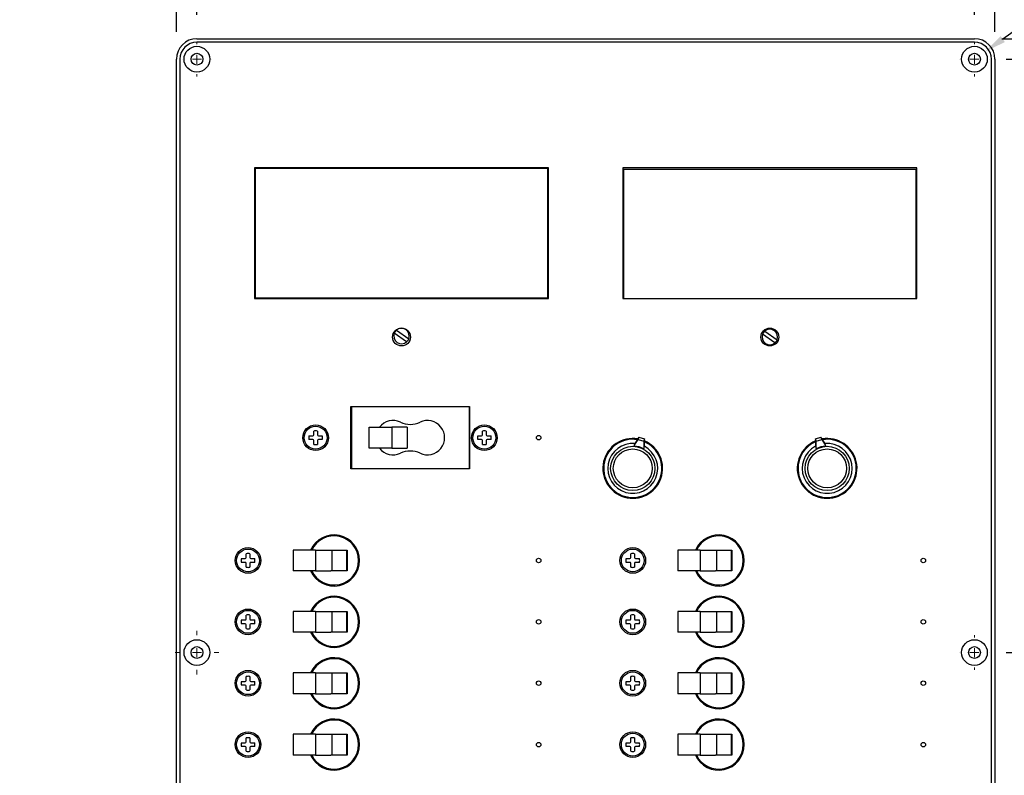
# Model space of a CAD drawing. Header units: inches. Extents: x 0 to 44.1, y 0 to 28.2.
# Tile 5 of 25: x 9.7 to 21.7, y 9.3 to 18.6. Entities that reach past the tile are written whole.
import ezdxf

# ---------------------------------------------------------------- set-up
doc = ezdxf.new("R2010")
doc.units = ezdxf.units.IN
doc.header["$LTSCALE"] = 0.5
doc.header["$MEASUREMENT"] = 0
doc.linetypes.add('CENTER', pattern=[2, 1.25, -0.25, 0.25, -0.25])
for name, color, linetype, lineweight in [('AM_7', 4, 'CENTER', 15), ('AM_REFDIM', 4, 'Continuous', 15), ('AM_VIS', 7, 'Continuous', 30)]:
    doc.layers.add(name, color=color, linetype=linetype, lineweight=lineweight)
doc.styles.get("Standard").update_dxf_attribs({"font": 'simplex.shx'})
doc.dimstyles.new('3PL NO CL', dxfattribs={"dimtxt": 0.1, "dimasz": 0.1, "dimexe": 0.0625, "dimexo": 0.125, "dimgap": 0.09, "dimtad": 0, "dimtih": 1, "dimtoh": 1, "dimdec": 3, "dimzin": 4, "dimdsep": 46, "dimtxsty": 'Standard', "dimcen": 0, "dimclrd": 256, "dimclre": 256, "dimclrt": 256, "dimadec": 0, "dimazin": 0, "dimtfac": 1, "dimtdec": 3, "dimtofl": 0, "dimtmove": 0, "dimatfit": 3, "dimfxl": 1, "dimtolj": 1, "dimtzin": 0, "dimarcsym": 0})
doc.dimstyles.new('3PL NO CL$0', dxfattribs={"dimtxt": 0.1, "dimasz": 0.1, "dimexe": 0.0625, "dimexo": 0.125, "dimgap": 0.09, "dimtad": 0, "dimtih": 1, "dimtoh": 1, "dimdec": 3, "dimzin": 4, "dimdsep": 46, "dimtxsty": 'Standard', "dimcen": 0, "dimclrd": 256, "dimclre": 256, "dimclrt": 256, "dimadec": 0, "dimazin": 0, "dimtfac": 1, "dimtdec": 3, "dimtofl": 0, "dimtmove": 0, "dimatfit": 3, "dimfxl": 1, "dimtolj": 1, "dimtzin": 0, "dimarcsym": 0})

# ---------------------------------------------------------------- blocks, each defined once
blk = doc.blocks.new('*D5')
at = {"layer": 'AM_REFDIM', "lineweight": -2}
for p, q in [((11.629, 18.412), (11.629, 20.678)), ((11.879, 18.623), (11.879, 20.678)), ((11.362, 20.511), (11.095, 20.511)), ((12.145, 20.511), (12.412, 20.511))]:
    blk.add_line(p, q, dxfattribs=at)
at = {"layer": 'AM_REFDIM'}
for points in [[(11.362, 20.556), (11.362, 20.467), (11.629, 20.511)], [(12.145, 20.556), (12.145, 20.467), (11.879, 20.511)]]:
    blk.add_solid(points, dxfattribs=at)
at = {"layer": 'Defpoints', "color": 0}
for p in [(11.629, 20.511), (11.879, 18.29), (11.629, 18.079)]:
    blk.add_point(p, dxfattribs=at)
at = {"layer": 'AM_REFDIM', "insert": (10.201, 20.511), "char_height": 0.2667, "attachment_point": 5}
blk.add_mtext('\\A1;3X .25', dxfattribs=at)
blk = doc.blocks.new('*D6')
at = {"layer": 'AM_REFDIM', "lineweight": -2}
for p, q in [((11.879, 18.62), (11.879, 20.678)), ((21.379, 18.62), (21.379, 20.678)), ((12.145, 20.511), (17.869, 20.511)), ((21.112, 20.511), (20.165, 20.511))]:
    blk.add_line(p, q, dxfattribs=at)
at = {"layer": 'AM_REFDIM'}
for points in [[(12.145, 20.556), (12.145, 20.467), (11.879, 20.511)], [(21.112, 20.556), (21.112, 20.467), (21.379, 20.511)]]:
    blk.add_solid(points, dxfattribs=at)
at = {"layer": 'Defpoints', "color": 0}
for p in [(21.379, 20.511), (11.879, 18.287), (21.379, 18.287)]:
    blk.add_point(p, dxfattribs=at)
at = {"layer": 'AM_REFDIM', "insert": (19.017, 20.511), "char_height": 0.26667, "attachment_point": 5}
blk.add_mtext('\\A1;3X 9.500', dxfattribs=at)
blk = doc.blocks.new('*D7')
at = {"layer": 'AM_REFDIM', "lineweight": -2}
for p, q in [((11.629, 18.412), (11.629, 21.446)), ((21.629, 18.412), (21.629, 21.446)), ((11.895, 21.279), (15.803, 21.279)), ((21.362, 21.279), (17.298, 21.279))]:
    blk.add_line(p, q, dxfattribs=at)
at = {"layer": 'AM_REFDIM'}
for points in [[(11.895, 21.324), (11.895, 21.235), (11.629, 21.279)], [(21.362, 21.324), (21.362, 21.235), (21.629, 21.279)]]:
    blk.add_solid(points, dxfattribs=at)
at = {"layer": 'Defpoints', "color": 0}
for p in [(21.629, 21.279), (11.629, 18.079), (21.629, 18.079)]:
    blk.add_point(p, dxfattribs=at)
at = {"layer": 'AM_REFDIM', "insert": (16.55, 21.279), "char_height": 0.2667, "attachment_point": 5}
blk.add_mtext('\\A1;10.00', dxfattribs=at)
blk = doc.blocks.new('*D8')
at = {"layer": 'AM_REFDIM', "lineweight": -2}
for p, q in [((25.418, 18.596), (25.418, 18.862)), ((25.418, 18.862), (25.684, 18.862)), ((21.712, 18.329), (25.584, 18.329)), ((21.767, 18.079), (25.584, 18.079)), ((25.418, 17.812), (25.418, 17.546))]:
    blk.add_line(p, q, dxfattribs=at)
at = {"layer": 'AM_REFDIM'}
for points in [[(25.373, 18.596), (25.462, 18.596), (25.418, 18.329)], [(25.373, 17.812), (25.462, 17.812), (25.418, 18.079)]]:
    blk.add_solid(points, dxfattribs=at)
at = {"layer": 'Defpoints', "color": 0}
for p in [(21.379, 18.329), (21.434, 18.079), (25.418, 18.079)]:
    blk.add_point(p, dxfattribs=at)
at = {"layer": 'AM_REFDIM', "insert": (26.578, 18.862), "char_height": 0.2667, "attachment_point": 5}
blk.add_mtext('\\A1;2X .25', dxfattribs=at)
blk = doc.blocks.new('*D9')
at = {"layer": 'AM_REFDIM', "lineweight": -2}
for p, q in [((21.767, 18.079), (24.449, 18.079)), ((24.283, 17.812), (24.283, 13.797)), ((24.283, 11.096), (24.283, 12.606)), ((21.767, 10.829), (24.449, 10.829))]:
    blk.add_line(p, q, dxfattribs=at)
at = {"layer": 'AM_REFDIM'}
for points in [[(24.238, 17.812), (24.327, 17.812), (24.283, 18.079)], [(24.238, 11.096), (24.327, 11.096), (24.283, 10.829)]]:
    blk.add_solid(points, dxfattribs=at)
at = {"layer": 'Defpoints', "color": 0}
for p in [(21.434, 18.079), (21.434, 10.829), (24.283, 10.829)]:
    blk.add_point(p, dxfattribs=at)
at = {"layer": 'AM_REFDIM', "insert": (24.283, 13.201), "char_height": 0.2667, "attachment_point": 5}
blk.add_mtext('\\A1;2X\\P7.250', dxfattribs=at)
blk = doc.blocks.new('*D10')
at = {"layer": 'AM_REFDIM', "lineweight": -2}
for p, q in [((21.767, 18.079), (25.566, 18.079)), ((25.399, 17.812), (25.399, 10.34)), ((25.399, 3.846), (25.399, 9.149)), ((21.767, 3.579), (25.566, 3.579))]:
    blk.add_line(p, q, dxfattribs=at)
at = {"layer": 'AM_REFDIM'}
for points in [[(25.355, 17.812), (25.444, 17.812), (25.399, 18.079)], [(25.355, 3.846), (25.444, 3.846), (25.399, 3.579)]]:
    blk.add_solid(points, dxfattribs=at)
at = {"layer": 'Defpoints', "color": 0}
for p in [(21.434, 18.079), (21.434, 3.579), (25.399, 3.579)]:
    blk.add_point(p, dxfattribs=at)
at = {"layer": 'AM_REFDIM', "insert": (25.399, 9.745), "char_height": 0.2667, "attachment_point": 5}
blk.add_mtext('\\A1;2X\\P14.500', dxfattribs=at)
blk = doc.blocks.new('*D11')
at = {"layer": 'AM_REFDIM', "lineweight": -2}
for p, q in [((21.712, 18.329), (26.521, 18.329)), ((26.354, 18.062), (26.354, 11.202)), ((26.354, 3.596), (26.354, 10.456)), ((21.712, 3.329), (26.521, 3.329))]:
    blk.add_line(p, q, dxfattribs=at)
at = {"layer": 'AM_REFDIM'}
for points in [[(26.309, 18.062), (26.398, 18.062), (26.354, 18.329)], [(26.309, 3.596), (26.398, 3.596), (26.354, 3.329)]]:
    blk.add_solid(points, dxfattribs=at)
at = {"layer": 'Defpoints', "color": 0}
for p in [(21.379, 18.329), (21.379, 3.329), (26.354, 3.329)]:
    blk.add_point(p, dxfattribs=at)
at = {"layer": 'AM_REFDIM', "insert": (26.354, 10.829), "char_height": 0.2667, "attachment_point": 5}
blk.add_mtext('\\A1;15.00', dxfattribs=at)
blk = doc.blocks.new('*D13')
at = {"layer": 'AM_REFDIM', "lineweight": -2}
for p, q in [((23.993, 19.937), (21.724, 18.324)), ((24.26, 19.937), (23.993, 19.937))]:
    blk.add_line(p, q, dxfattribs=at)
at = {"layer": 'AM_REFDIM'}
blk.add_solid([(21.698, 18.361), (21.75, 18.288), (21.507, 18.17)], dxfattribs=at)
at = {"layer": 'Defpoints', "color": 0}
for p in [(21.507, 18.17), (21.251, 17.988)]:
    blk.add_point(p, dxfattribs=at)
at = {"layer": 'AM_REFDIM', "insert": (26.201, 19.937), "char_height": 0.26667, "attachment_point": 5}
blk.add_mtext('\\A1;6X %%C.144\\PCSK ∅.314 X 82%%D', dxfattribs=at)

msp = doc.modelspace()

# ---------------------------------------------------------------- linework, layer by layer
at = {"layer": 'AM_7'}
for p, q in [((11.8787, 18.29), (11.8787, 18.261)), ((21.3787, 18.29), (21.3787, 18.261)), ((11.6967, 18.079), (11.6967, 18.079)), ((11.8237, 18.079), (11.9337, 18.079)), ((11.8787, 18.024), (11.8787, 18.134)), ((12.0607, 18.079), (12.0607, 18.079)), ((21.1967, 18.079), (21.1967, 18.079)), ((21.3237, 18.079), (21.4337, 18.079)), ((21.3787, 18.024), (21.3787, 18.134)), ((21.5607, 18.079), (21.5607, 18.079)), ((11.8787, 17.897), (11.8787, 17.868)), ((21.3787, 17.897), (21.3787, 17.868)), ((11.8787, 11.04), (11.8787, 11.096)), ((21.3787, 11.04), (21.3787, 11.011)), ((11.6117, 10.829), (11.6677, 10.829)), ((11.8237, 10.829), (11.9337, 10.829)), ((11.8787, 10.774), (11.8787, 10.884)), ((12.0897, 10.829), (12.1457, 10.829)), ((21.1967, 10.829), (21.1967, 10.829)), ((21.3237, 10.829), (21.4337, 10.829)), ((21.3787, 10.774), (21.3787, 10.884)), ((21.5607, 10.829), (21.5607, 10.829)), ((11.8787, 10.562), (11.8787, 10.618)), ((21.3787, 10.647), (21.3787, 10.618))]:
    msp.add_line(p, q, dxfattribs=at)
at = {"layer": 'AM_VIS', "color": 203}
for p, q in [((11.8787, 18.329), (21.3787, 18.329)), ((21.3787, 18.2866), (11.8787, 18.2866)), ((11.6287, 3.579), (11.6287, 18.079)), ((11.671, 18.079), (11.671, 3.579)), ((21.5864, 3.579), (21.5864, 18.079)), ((21.6287, 18.079), (21.6287, 3.579)), ((16.1762, 16.7515), (12.5812, 16.7515)), ((12.5812, 16.7515), (12.5812, 15.1565)), ((16.1762, 15.1565), (16.1762, 16.7515)), ((17.0812, 16.7515), (17.0812, 15.1565)), ((20.6762, 16.7515), (17.0812, 16.7515)), ((20.6762, 15.1565), (20.6762, 16.7515)), ((12.5812, 15.1565), (16.1762, 15.1565)), ((17.0812, 15.1565), (20.6762, 15.1565)), ((13.7607, 13.074), (13.7607, 13.834)), ((13.7607, 13.834), (15.2087, 13.834)), ((15.2087, 13.834), (15.2087, 13.074)), ((15.2087, 13.074), (13.7607, 13.074))]:
    msp.add_line(p, q, dxfattribs=at)
at = {"layer": 'AM_VIS', "color": 80}
for p, q in [((12.5962, 16.749), (16.1612, 16.749)), ((12.5962, 15.159), (12.5962, 16.749)), ((16.1612, 16.749), (16.1612, 15.159)), ((16.1612, 15.159), (12.5962, 15.159)), ((14.4412, 14.6246), (14.2903, 14.7309)), ((14.3162, 14.7676), (14.4671, 14.6613))]:
    msp.add_line(p, q, dxfattribs=at)
at = {"layer": 'AM_VIS', "color": 140}
for p, q in [((17.0962, 16.7368), (20.6612, 16.7368)), ((17.0962, 15.1565), (17.0962, 16.7368)), ((20.6612, 16.7368), (20.6612, 15.1565)), ((18.9412, 14.6124), (18.7903, 14.7187)), ((18.8162, 14.7555), (18.9671, 14.6491))]:
    msp.add_line(p, q, dxfattribs=at)
at = {"layer": 'AM_VIS', "color": 31}
for p, q in [((13.766, 13.8315), (13.7607, 13.8315)), ((15.2035, 13.8315), (13.766, 13.8315)), ((13.766, 13.8315), (13.766, 13.0765)), ((15.2087, 13.8315), (15.2035, 13.8315)), ((15.2035, 13.8315), (15.2035, 13.0765)), ((13.9852, 13.5815), (14.26, 13.5815)), ((13.9852, 13.3265), (13.9852, 13.5815)), ((14.343, 13.5815), (14.26, 13.5815)), ((14.26, 13.5815), (14.26, 13.3265)), ((14.4489, 13.5815), (14.343, 13.5815)), ((14.4489, 13.5815), (14.4489, 13.3265)), ((14.26, 13.3265), (13.9852, 13.3265)), ((14.26, 13.3265), (14.343, 13.3265)), ((14.343, 13.3265), (14.4489, 13.3265)), ((13.7607, 13.0765), (13.766, 13.0765)), ((13.766, 13.0765), (15.2035, 13.0765)), ((15.2035, 13.0765), (15.2087, 13.0765))]:
    msp.add_line(p, q, dxfattribs=at)
at = {"layer": 'AM_VIS', "color": 33}
for p, q in [((13.2474, 13.477), (13.2941, 13.477)), ((13.3056, 13.4885), (13.3056, 13.5352)), ((13.3517, 13.5352), (13.3517, 13.4885)), ((13.3632, 13.477), (13.41, 13.477)), ((15.3094, 13.477), (15.3561, 13.477)), ((15.3676, 13.4885), (15.3676, 13.5352)), ((15.4137, 13.5352), (15.4137, 13.4885)), ((15.4252, 13.477), (15.472, 13.477)), ((13.2941, 13.4309), (13.2474, 13.4309)), ((13.3056, 13.3727), (13.3056, 13.4194)), ((13.3517, 13.4194), (13.3517, 13.3727)), ((13.41, 13.4309), (13.3632, 13.4309)), ((15.3561, 13.4309), (15.3094, 13.4309)), ((15.3676, 13.3727), (15.3676, 13.4194)), ((15.4137, 13.4194), (15.4137, 13.3727)), ((15.472, 13.4309), (15.4252, 13.4309)), ((12.4806, 11.9885), (12.4806, 12.0352)), ((12.5267, 12.0352), (12.5267, 11.9885)), ((17.1806, 11.9885), (17.1806, 12.0352)), ((17.2267, 12.0352), (17.2267, 11.9885)), ((12.4224, 11.977), (12.4691, 11.977)), ((12.4691, 11.9309), (12.4224, 11.9309)), ((12.4806, 11.8727), (12.4806, 11.9194)), ((12.5267, 11.9194), (12.5267, 11.8727)), ((12.5382, 11.977), (12.585, 11.977)), ((12.585, 11.9309), (12.5382, 11.9309)), ((17.1224, 11.977), (17.1691, 11.977)), ((17.1691, 11.9309), (17.1224, 11.9309)), ((17.1806, 11.8727), (17.1806, 11.9194)), ((17.2267, 11.9194), (17.2267, 11.8727)), ((17.2382, 11.977), (17.285, 11.977)), ((17.285, 11.9309), (17.2382, 11.9309)), ((12.4224, 11.227), (12.4691, 11.227)), ((12.4806, 11.2385), (12.4806, 11.2852)), ((12.5267, 11.2852), (12.5267, 11.2385)), ((12.5382, 11.227), (12.585, 11.227)), ((17.1224, 11.227), (17.1691, 11.227)), ((17.1806, 11.2385), (17.1806, 11.2852)), ((17.2267, 11.2852), (17.2267, 11.2385)), ((17.2382, 11.227), (17.285, 11.227)), ((12.4691, 11.1809), (12.4224, 11.1809)), ((12.4806, 11.1227), (12.4806, 11.1694)), ((12.5267, 11.1694), (12.5267, 11.1227)), ((12.585, 11.1809), (12.5382, 11.1809)), ((17.1691, 11.1809), (17.1224, 11.1809)), ((17.1806, 11.1227), (17.1806, 11.1694)), ((17.2267, 11.1694), (17.2267, 11.1227)), ((17.285, 11.1809), (17.2382, 11.1809)), ((12.4224, 10.477), (12.4691, 10.477)), ((12.4806, 10.4885), (12.4806, 10.5352)), ((12.5267, 10.5352), (12.5267, 10.4885)), ((12.5382, 10.477), (12.585, 10.477)), ((17.1224, 10.477), (17.1691, 10.477)), ((17.1806, 10.4885), (17.1806, 10.5352)), ((17.2267, 10.5352), (17.2267, 10.4885)), ((17.2382, 10.477), (17.285, 10.477)), ((12.4691, 10.4309), (12.4224, 10.4309)), ((12.4806, 10.3727), (12.4806, 10.4194)), ((12.5267, 10.4194), (12.5267, 10.3727)), ((12.585, 10.4309), (12.5382, 10.4309)), ((17.1691, 10.4309), (17.1224, 10.4309)), ((17.1806, 10.3727), (17.1806, 10.4194)), ((17.2267, 10.4194), (17.2267, 10.3727)), ((17.285, 10.4309), (17.2382, 10.4309)), ((12.4806, 9.7385), (12.4806, 9.7852)), ((12.5267, 9.7852), (12.5267, 9.7385)), ((17.1806, 9.7385), (17.1806, 9.7852)), ((17.2267, 9.7852), (17.2267, 9.7385)), ((12.4224, 9.727), (12.4691, 9.727)), ((12.4691, 9.6809), (12.4224, 9.6809)), ((12.4806, 9.6227), (12.4806, 9.6694)), ((12.5267, 9.6694), (12.5267, 9.6227)), ((12.5382, 9.727), (12.585, 9.727)), ((12.585, 9.6809), (12.5382, 9.6809)), ((17.1224, 9.727), (17.1691, 9.727)), ((17.1691, 9.6809), (17.1224, 9.6809)), ((17.1806, 9.6227), (17.1806, 9.6694)), ((17.2267, 9.6694), (17.2267, 9.6227)), ((17.2382, 9.727), (17.285, 9.727)), ((17.285, 9.6809), (17.2382, 9.6809))]:
    msp.add_line(p, q, dxfattribs=at)
at = {"layer": 'AM_VIS', "color": 181}
for p, q in [((17.2226, 13.3567), (17.2213, 13.352)), ((17.2226, 13.3567), (17.2706, 13.4314)), ((17.2311, 13.3855), (17.2226, 13.3567)), ((17.2791, 13.4602), (17.2311, 13.3855)), ((17.2706, 13.4314), (17.2791, 13.4602)), ((17.2706, 13.4314), (17.3378, 13.4117)), ((17.2791, 13.4602), (17.3462, 13.4404)), ((17.3462, 13.4404), (17.3378, 13.4117)), ((17.3378, 13.4117), (17.3378, 13.3229)), ((17.3462, 13.3517), (17.3462, 13.4404)), ((19.4361, 13.4404), (19.5033, 13.4602)), ((19.4361, 13.4404), (19.4361, 13.3517)), ((19.4446, 13.4117), (19.4361, 13.4404)), ((19.4446, 13.4117), (19.5117, 13.4314)), ((19.4446, 13.3229), (19.4446, 13.4117)), ((19.5033, 13.4602), (19.5117, 13.4314)), ((19.5513, 13.3855), (19.5033, 13.4602)), ((19.5117, 13.4314), (19.5597, 13.3567)), ((19.5597, 13.3567), (19.5513, 13.3855)), ((19.5611, 13.352), (19.5597, 13.3567)), ((17.3364, 13.3182), (17.3378, 13.3229)), ((17.3378, 13.3229), (17.3462, 13.3517)), ((19.4361, 13.3517), (19.4446, 13.3229)), ((19.4446, 13.3229), (19.4459, 13.3182))]:
    msp.add_line(p, q, dxfattribs=at)
at = {"layer": 'AM_VIS', "color": 133}
for p, q in [((13.3285, 12.0815), (13.0537, 12.0815)), ((13.0537, 12.0815), (13.0537, 11.8265)), ((13.3285, 12.0815), (13.3285, 11.8265)), ((13.3285, 12.0815), (13.4114, 12.0815)), ((13.4114, 12.0815), (13.5141, 12.0815)), ((13.5141, 12.0815), (13.7133, 12.0815)), ((13.5262, 12.0815), (13.5262, 11.8265)), ((13.7073, 12.0815), (13.7073, 11.8265)), ((13.7133, 12.0815), (13.7133, 11.8265)), ((18.0285, 12.0815), (17.7537, 12.0815)), ((17.7537, 12.0815), (17.7537, 11.8265)), ((18.0285, 12.0815), (18.0285, 11.8265)), ((18.0285, 12.0815), (18.1114, 12.0815)), ((18.1114, 12.0815), (18.2141, 12.0815)), ((18.2141, 12.0815), (18.4133, 12.0815)), ((18.2262, 12.0815), (18.2262, 11.8265)), ((18.4073, 12.0815), (18.4073, 11.8265)), ((18.4133, 12.0815), (18.4133, 11.8265)), ((13.3285, 11.8265), (13.0537, 11.8265)), ((13.3285, 11.8265), (13.4114, 11.8265)), ((13.4114, 11.8265), (13.5141, 11.8265)), ((13.7133, 11.8265), (13.5141, 11.8265)), ((18.0285, 11.8265), (17.7537, 11.8265)), ((18.0285, 11.8265), (18.1114, 11.8265)), ((18.1114, 11.8265), (18.2141, 11.8265)), ((18.4133, 11.8265), (18.2141, 11.8265)), ((13.3285, 11.3315), (13.0537, 11.3315)), ((13.0537, 11.3315), (13.0537, 11.0765)), ((13.3285, 11.3315), (13.3285, 11.0765)), ((13.3285, 11.3315), (13.4114, 11.3315)), ((13.4114, 11.3315), (13.5141, 11.3315)), ((13.5141, 11.3315), (13.7133, 11.3315)), ((13.5262, 11.3315), (13.5262, 11.0765)), ((13.7073, 11.3315), (13.7073, 11.0765)), ((13.7133, 11.3315), (13.7133, 11.0765)), ((13.3285, 11.0765), (13.0537, 11.0765)), ((13.3285, 11.0765), (13.4114, 11.0765)), ((13.4114, 11.0765), (13.5141, 11.0765)), ((13.7133, 11.0765), (13.5141, 11.0765))]:
    msp.add_line(p, q, dxfattribs=at)
at = {"layer": 'AM_VIS', "color": 171}
for p, q in [((18.0285, 11.3315), (17.7537, 11.3315)), ((17.7537, 11.3315), (17.7537, 11.0765)), ((18.0285, 11.3315), (18.0285, 11.0765)), ((18.0285, 11.3315), (18.1114, 11.3315)), ((18.1114, 11.3315), (18.2141, 11.3315)), ((18.2141, 11.3315), (18.4133, 11.3315)), ((18.2262, 11.3315), (18.2262, 11.0765)), ((18.4073, 11.3315), (18.4073, 11.0765)), ((18.4133, 11.3315), (18.4133, 11.0765)), ((18.0285, 11.0765), (17.7537, 11.0765)), ((18.0285, 11.0765), (18.1114, 11.0765)), ((18.1114, 11.0765), (18.2141, 11.0765)), ((18.4133, 11.0765), (18.2141, 11.0765)), ((13.3285, 10.5815), (13.0537, 10.5815)), ((13.0537, 10.5815), (13.0537, 10.3265)), ((13.3285, 10.5815), (13.3285, 10.3265)), ((13.3285, 10.5815), (13.4114, 10.5815)), ((13.4114, 10.5815), (13.5141, 10.5815)), ((13.5141, 10.5815), (13.7133, 10.5815)), ((13.5262, 10.5815), (13.5262, 10.3265)), ((13.7073, 10.5815), (13.7073, 10.3265)), ((13.7133, 10.5815), (13.7133, 10.3265)), ((18.0285, 10.5815), (17.7537, 10.5815)), ((17.7537, 10.5815), (17.7537, 10.3265)), ((18.0285, 10.5815), (18.0285, 10.3265)), ((18.0285, 10.5815), (18.1114, 10.5815)), ((18.1114, 10.5815), (18.2141, 10.5815)), ((18.2141, 10.5815), (18.4133, 10.5815)), ((18.2262, 10.5815), (18.2262, 10.3265)), ((18.4073, 10.5815), (18.4073, 10.3265)), ((18.4133, 10.5815), (18.4133, 10.3265)), ((13.3285, 10.3265), (13.0537, 10.3265)), ((13.3285, 10.3265), (13.4114, 10.3265)), ((13.4114, 10.3265), (13.5141, 10.3265)), ((13.7133, 10.3265), (13.5141, 10.3265)), ((18.0285, 10.3265), (17.7537, 10.3265)), ((18.0285, 10.3265), (18.1114, 10.3265)), ((18.1114, 10.3265), (18.2141, 10.3265)), ((18.4133, 10.3265), (18.2141, 10.3265)), ((13.3285, 9.8315), (13.0537, 9.8315)), ((13.0537, 9.8315), (13.0537, 9.5765)), ((13.3285, 9.8315), (13.3285, 9.5765)), ((13.3285, 9.8315), (13.4114, 9.8315)), ((13.4114, 9.8315), (13.5141, 9.8315)), ((13.5141, 9.8315), (13.7133, 9.8315)), ((13.5262, 9.8315), (13.5262, 9.5765)), ((13.7073, 9.8315), (13.7073, 9.5765)), ((13.7133, 9.8315), (13.7133, 9.5765)), ((18.0285, 9.8315), (17.7537, 9.8315)), ((17.7537, 9.8315), (17.7537, 9.5765)), ((18.0285, 9.8315), (18.0285, 9.5765)), ((18.0285, 9.8315), (18.1114, 9.8315)), ((18.1114, 9.8315), (18.2141, 9.8315)), ((18.2141, 9.8315), (18.4133, 9.8315)), ((18.2262, 9.8315), (18.2262, 9.5765)), ((18.4073, 9.8315), (18.4073, 9.5765)), ((18.4133, 9.8315), (18.4133, 9.5765)), ((13.3285, 9.5765), (13.0537, 9.5765)), ((13.3285, 9.5765), (13.4114, 9.5765)), ((13.4114, 9.5765), (13.5141, 9.5765)), ((13.7133, 9.5765), (13.5141, 9.5765)), ((18.0285, 9.5765), (17.7537, 9.5765)), ((18.0285, 9.5765), (18.1114, 9.5765)), ((18.1114, 9.5765), (18.2141, 9.5765)), ((18.4133, 9.5765), (18.2141, 9.5765))]:
    msp.add_line(p, q, dxfattribs=at)
at = {"layer": 'AM_VIS', "color": 203}
for centre, radius in [((11.8787, 18.079), 0.157), ((21.3787, 18.079), 0.157), ((11.8787, 18.079), 0.072), ((21.3787, 18.079), 0.072), ((14.3787, 14.684), 0.109), ((18.8787, 14.684), 0.109), ((13.3287, 13.454), 0.157), ((15.3907, 13.454), 0.157), ((16.0537, 13.454), 0.0275), ((12.5037, 11.954), 0.157), ((17.2037, 11.954), 0.157), ((16.0537, 11.954), 0.0275), ((20.7537, 11.954), 0.0275), ((12.5037, 11.204), 0.157), ((17.2037, 11.204), 0.157), ((16.0537, 11.204), 0.0275), ((20.7537, 11.204), 0.0275), ((11.8787, 10.829), 0.157), ((21.3787, 10.829), 0.157), ((11.8787, 10.829), 0.072), ((21.3787, 10.829), 0.072), ((12.5037, 10.454), 0.157), ((17.2037, 10.454), 0.157), ((16.0537, 10.454), 0.0275), ((20.7537, 10.454), 0.0275), ((12.5037, 9.704), 0.157), ((17.2037, 9.704), 0.157), ((16.0537, 9.704), 0.0275), ((20.7537, 9.704), 0.0275)]:
    msp.add_circle(centre, radius, dxfattribs=at)
at = {"layer": 'AM_VIS', "color": 33}
for centre in [(13.3287, 13.454), (15.3907, 13.454), (12.5037, 11.954), (17.2037, 11.954), (12.5037, 11.204), (17.2037, 11.204), (12.5037, 10.454), (17.2037, 10.454), (12.5037, 9.704), (17.2037, 9.704)]:
    msp.add_circle(centre, 0.1395, dxfattribs=at)
at = {"layer": 'AM_VIS', "color": 181}
for centre, radius in [((17.2037, 13.079), 0.27), ((17.2037, 13.079), 0.2375), ((19.5787, 13.079), 0.27), ((19.5787, 13.079), 0.2375)]:
    msp.add_circle(centre, radius, dxfattribs=at)
at = {"layer": 'AM_VIS', "color": 203}
for centre, radius, start, end in [((11.8787, 18.079), 0.25, 90, 180), ((11.8787, 18.079), 0.2077, 90, 180), ((21.3787, 18.079), 0.25, 0, 90), ((21.3787, 18.079), 0.2077, 0, 90), ((13.5537, 11.954), 0.3125, 204.07926, 155.92074), ((18.2537, 11.954), 0.3125, 204.07926, 155.92074), ((13.5537, 11.204), 0.3125, 204.07926, 155.92074), ((18.2537, 11.204), 0.3125, 204.07926, 155.92074), ((13.5537, 10.454), 0.3125, 204.07926, 155.92074), ((18.2537, 10.454), 0.3125, 204.07926, 155.92074), ((13.5537, 9.704), 0.3125, 204.07926, 155.92074), ((18.2537, 9.704), 0.3125, 204.07926, 155.92074)]:
    msp.add_arc(centre, radius, start, end, dxfattribs=at)
at = {"layer": 'AM_VIS', "color": 80}
for start, end in [(158.52395, 311.12918), (131.15344, 158.52395), (338.49969, 131.15344), (311.12918, 338.49969)]:
    msp.add_arc((14.3787, 14.6961), 0.095, start, end, dxfattribs=at)
at = {"layer": 'AM_VIS', "color": 140}
for start, end in [(158.52395, 311.12918), (131.15344, 158.52395), (338.49969, 131.15344), (311.12918, 338.49969)]:
    msp.add_arc((18.8787, 14.684), 0.095, start, end, dxfattribs=at)
at = {"layer": 'AM_VIS', "color": 31}
for centre, radius, start, end in [((14.2753, 13.454), 0.21, 64.52282, 142.6168), ((14.4853, 13.8947), 0.2782, 244.52282, 295.47718), ((14.6953, 13.454), 0.21, 244.52282, 115.47718), ((14.2753, 13.454), 0.21, 217.3832, 295.47718), ((14.4853, 13.0132), 0.2782, 64.52282, 115.47718)]:
    msp.add_arc(centre, radius, start, end, dxfattribs=at)
at = {"layer": 'AM_VIS', "color": 33}
for centre, radius, start, end in [((13.3287, 13.454), 0.0845, 164.17338, 195.82662), ((13.2941, 13.4885), 0.0115, 270, 0), ((13.3287, 13.454), 0.0845, 74.17338, 105.82662), ((13.3632, 13.4885), 0.0115, 180, 270), ((13.3287, 13.454), 0.0845, 344.17338, 15.82662), ((15.3907, 13.454), 0.0845, 164.17338, 195.82662), ((15.3561, 13.4885), 0.0115, 270, 0), ((15.3907, 13.454), 0.0845, 74.17338, 105.82662), ((15.4252, 13.4885), 0.0115, 180, 270), ((15.3907, 13.454), 0.0845, 344.17338, 15.82662), ((13.2941, 13.4194), 0.0115, 0, 90), ((13.3287, 13.454), 0.0845, 254.17338, 285.82662), ((13.3632, 13.4194), 0.0115, 90, 180), ((15.3561, 13.4194), 0.0115, 0, 90), ((15.3907, 13.454), 0.0845, 254.17338, 285.82662), ((15.4252, 13.4194), 0.0115, 90, 180), ((12.5037, 11.954), 0.0845, 74.17338, 105.82662), ((17.2037, 11.954), 0.0845, 74.17338, 105.82662), ((12.5037, 11.954), 0.0845, 164.17338, 195.82662), ((12.4691, 11.9885), 0.0115, 270, 0), ((12.4691, 11.9194), 0.0115, 0, 90), ((12.5382, 11.9885), 0.0115, 180, 270), ((12.5382, 11.9194), 0.0115, 90, 180), ((12.5037, 11.954), 0.0845, 344.17338, 15.82662), ((17.2037, 11.954), 0.0845, 164.17338, 195.82662), ((17.1691, 11.9885), 0.0115, 270, 0), ((17.1691, 11.9194), 0.0115, 0, 90), ((17.2382, 11.9885), 0.0115, 180, 270), ((17.2382, 11.9194), 0.0115, 90, 180), ((17.2037, 11.954), 0.0845, 344.17338, 15.82662), ((12.5037, 11.954), 0.0845, 254.17338, 285.82662), ((17.2037, 11.954), 0.0845, 254.17338, 285.82662), ((12.5037, 11.204), 0.0845, 164.17338, 195.82662), ((12.4691, 11.2385), 0.0115, 270, 0), ((12.5037, 11.204), 0.0845, 74.17338, 105.82662), ((12.5382, 11.2385), 0.0115, 180, 270), ((12.5037, 11.204), 0.0845, 344.17338, 15.82662), ((17.2037, 11.204), 0.0845, 164.17338, 195.82662), ((17.1691, 11.2385), 0.0115, 270, 0), ((17.2037, 11.204), 0.0845, 74.17338, 105.82662), ((17.2382, 11.2385), 0.0115, 180, 270), ((17.2037, 11.204), 0.0845, 344.17338, 15.82662), ((12.4691, 11.1694), 0.0115, 0, 90), ((12.5037, 11.204), 0.0845, 254.17338, 285.82662), ((12.5382, 11.1694), 0.0115, 90, 180), ((17.1691, 11.1694), 0.0115, 0, 90), ((17.2037, 11.204), 0.0845, 254.17338, 285.82662), ((17.2382, 11.1694), 0.0115, 90, 180), ((12.5037, 10.454), 0.0845, 164.17338, 195.82662), ((12.4691, 10.4885), 0.0115, 270, 0), ((12.5037, 10.454), 0.0845, 74.17338, 105.82662), ((12.5382, 10.4885), 0.0115, 180, 270), ((12.5037, 10.454), 0.0845, 344.17338, 15.82662), ((17.2037, 10.454), 0.0845, 164.17338, 195.82662), ((17.1691, 10.4885), 0.0115, 270, 0), ((17.2037, 10.454), 0.0845, 74.17338, 105.82662), ((17.2382, 10.4885), 0.0115, 180, 270), ((17.2037, 10.454), 0.0845, 344.17338, 15.82662), ((12.4691, 10.4194), 0.0115, 0, 90), ((12.5037, 10.454), 0.0845, 254.17338, 285.82662), ((12.5382, 10.4194), 0.0115, 90, 180), ((17.1691, 10.4194), 0.0115, 0, 90), ((17.2037, 10.454), 0.0845, 254.17338, 285.82662), ((17.2382, 10.4194), 0.0115, 90, 180), ((12.5037, 9.704), 0.0845, 74.17338, 105.82662), ((17.2037, 9.704), 0.0845, 74.17338, 105.82662), ((12.5037, 9.704), 0.0845, 164.17338, 195.82662), ((12.4691, 9.7385), 0.0115, 270, 0), ((12.4691, 9.6694), 0.0115, 0, 90), ((12.5382, 9.7385), 0.0115, 180, 270), ((12.5382, 9.6694), 0.0115, 90, 180), ((12.5037, 9.704), 0.0845, 344.17338, 15.82662), ((17.2037, 9.704), 0.0845, 164.17338, 195.82662), ((17.1691, 9.7385), 0.0115, 270, 0), ((17.1691, 9.6694), 0.0115, 0, 90), ((17.2382, 9.7385), 0.0115, 180, 270), ((17.2382, 9.6694), 0.0115, 90, 180), ((17.2037, 9.704), 0.0845, 344.17338, 15.82662), ((12.5037, 9.704), 0.0845, 254.17338, 285.82662), ((17.2037, 9.704), 0.0845, 254.17338, 285.82662)]:
    msp.add_arc(centre, radius, start, end, dxfattribs=at)
at = {"layer": 'AM_VIS', "color": 181}
for centre, radius, start, end in [((17.2037, 13.079), 0.365, 80.27915, 67.00899), ((17.2037, 13.079), 0.3553, 80.94606, 66.34208), ((17.2037, 13.079), 0.305, 84.98936, 62.29877), ((19.5787, 13.079), 0.365, 112.99101, 99.72085), ((19.5787, 13.079), 0.3553, 113.65792, 99.05394), ((19.5787, 13.079), 0.305, 117.70123, 95.01064), ((17.2037, 13.079), 0.2736, 60.97459, 86.31354), ((19.5787, 13.079), 0.2736, 93.68646, 119.02541)]:
    msp.add_arc(centre, radius, start, end, dxfattribs=at)
at = {"layer": 'AM_VIS', "color": 133}
for centre in [(13.5537, 11.954), (18.2537, 11.954), (13.5537, 11.204)]:
    msp.add_arc(centre, 0.3, 205.15066, 154.84934, dxfattribs=at)
at = {"layer": 'AM_VIS', "color": 171}
for centre in [(18.2537, 11.204), (13.5537, 10.454), (18.2537, 10.454), (13.5537, 9.704), (18.2537, 9.704)]:
    msp.add_arc(centre, 0.3, 205.15066, 154.84934, dxfattribs=at)

# ---------------------------------------------------------------- dimensions: what is measured, and where the dimension line sits
at = {"layer": 'AM_REFDIM'}
dim = msp.add_linear_dim(base=(21.6287, 21.2794), p1=(11.6287, 18.079), p2=(21.6287, 18.079), dimstyle='3PL NO CL$0', override={"dimscale": 2.666667, "dimdec": 2, "dimlfac": 1}, dxfattribs=at)
dim.commit()
dim.dimension.update_dxf_attribs({"geometry": '*D7', "text_midpoint": (16.5505, 21.2794), "dimtype": 128})
dim = msp.add_diameter_dim_2p(p1=(21.2507, 17.988), p2=(21.5067, 18.1699), text='6X %%C.144\\PCSK <> X 82%%D', dimstyle='3PL NO CL', override={"dimscale": 2.666667, "dimlfac": 1}, dxfattribs=at)
dim.commit()
dim.dimension.update_dxf_attribs({"geometry": '*D13', "text_midpoint": (26.2011, 19.9367), "dimtype": 131})
dim = msp.add_linear_dim(base=(11.6287, 20.5115), p1=(11.8787, 18.29), p2=(11.6287, 18.079), text='3X <>', dimstyle='3PL NO CL$0', override={"dimscale": 2.666667, "dimdec": 2, "dimlfac": 1}, dxfattribs=at)
dim.commit()
dim.dimension.update_dxf_attribs({"geometry": '*D5', "text_midpoint": (10.2014, 20.5115)})
dim = msp.add_linear_dim(base=(21.3787, 20.5115), p1=(11.8787, 18.2866), p2=(21.3787, 18.2866), text='3X <>', dimstyle='3PL NO CL$0', override={"dimscale": 2.666667, "dimlfac": 1}, dxfattribs=at)
dim.commit()
dim.dimension.update_dxf_attribs({"geometry": '*D6', "text_midpoint": (19.0173, 20.5115), "dimtype": 128})
for base, p1, p2, text, override, picture, middle in [((25.4175, 18.079), (21.3787, 18.329), (21.4337, 18.079), '2X <>', {"dimscale": 2.666667, "dimdec": 2, "dimlfac": 1}, '*D8', (26.5782, 18.8623)), ((24.2828, 10.829), (21.4337, 18.079), (21.4337, 10.829), '2X\\P<>', {"dimscale": 2.666667, "dimlfac": 1}, '*D9', (24.2828, 13.2011)), ((25.3992, 3.579), (21.4337, 18.079), (21.4337, 3.579), '2X\\P<>', {"dimscale": 2.666667, "dimlfac": 1}, '*D10', (25.3992, 9.7445))]:
    dim = msp.add_linear_dim(base=base, p1=p1, p2=p2, angle=90, text=text, dimstyle='3PL NO CL$0', override=override, dxfattribs=at)
    dim.commit()
    dim.dimension.update_dxf_attribs({"geometry": picture, "text_midpoint": middle, "dimtype": 128})
dim = msp.add_linear_dim(base=(26.3539, 3.329), p1=(21.3787, 18.329), p2=(21.3787, 3.329), angle=90, dimstyle='3PL NO CL$0', override={"dimscale": 2.666667, "dimdec": 2, "dimlfac": 1}, dxfattribs=at)
dim.commit()
dim.dimension.update_dxf_attribs({"geometry": '*D11', "text_midpoint": (26.3539, 10.829)})

doc.saveas('drawing.dxf')
